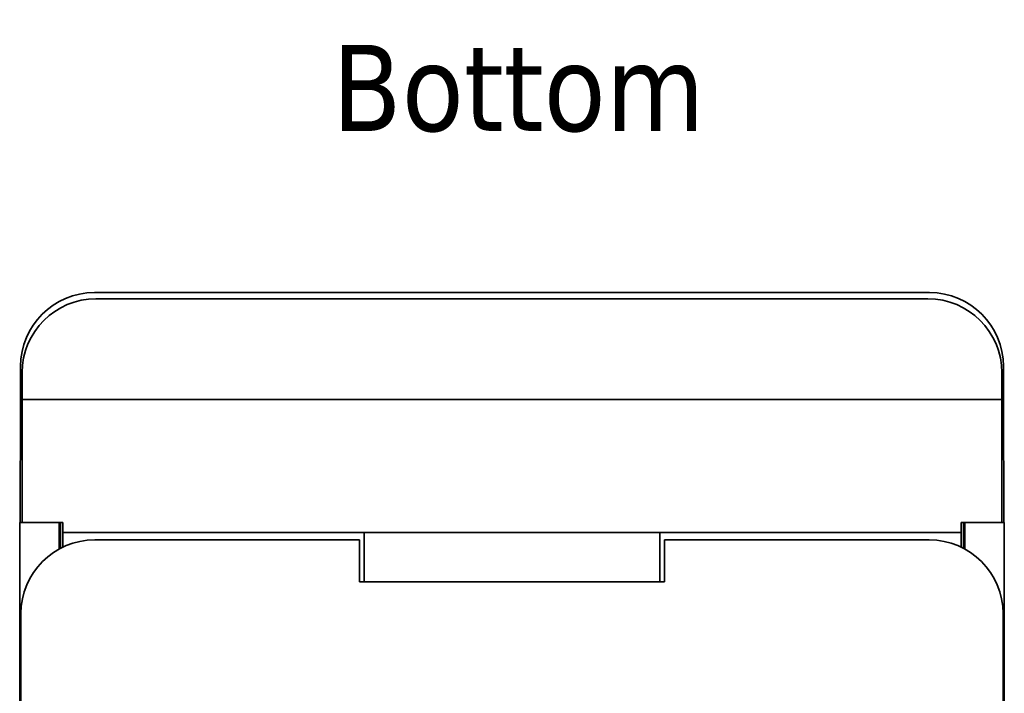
# Model space of a CAD drawing. Header units: millimetres. Extents: x 32 to 170, y 14 to 283.
# Tile 4 of 6: x 32 to 72, y 58 to 85. Entities that reach past the tile are written whole.
import ezdxf

# ---------------------------------------------------------------- set-up
doc = ezdxf.new("R2010")
doc.units = ezdxf.units.MM
doc.layers.add('Symbol (ISO)', color=7, linetype='Continuous', lineweight=25)
doc.layers.add('Visible (ISO)', color=7, linetype='Continuous', lineweight=35)
doc.styles.add('Label Text (ISO)', font='TAHOMA.TTF')

msp = doc.modelspace()

# ---------------------------------------------------------------- linework, layer by layer
at = {"layer": 'Visible (ISO)'}
for p, q in [((35.508, 73.798), (69.438, 73.798)), ((69.373, 73.543), (35.573, 73.543)), ((32.508, 69.493), (32.508, 70.798)), ((32.573, 70.543), (32.573, 69.454)), ((72.373, 69.454), (72.373, 70.543)), ((72.438, 70.798), (72.438, 69.493)), ((32.495, 64.443), (32.508, 69.493)), ((32.508, 69.493), (32.573, 69.493)), ((32.573, 69.454), (32.573, 64.443)), ((72.373, 69.454), (32.573, 69.454)), ((72.373, 69.493), (72.438, 69.493)), ((72.373, 64.443), (72.373, 69.454)), ((72.438, 69.493), (72.451, 64.443)), ((32.473, 60.955), (32.482, 64.443)), ((32.482, 64.443), (32.573, 64.443)), ((32.573, 64.443), (34.223, 64.443)), ((34.079, 63.373), (34.082, 64.443)), ((34.125, 64.443), (34.125, 63.397)), ((34.223, 64.443), (34.223, 64.043)), ((70.723, 64.443), (72.373, 64.443)), ((70.723, 64.043), (70.723, 64.443)), ((70.822, 63.397), (70.822, 64.443)), ((70.864, 64.443), (70.867, 63.373)), ((72.373, 64.443), (72.464, 64.443)), ((72.464, 64.443), (72.473, 60.955)), ((46.473, 64.043), (34.223, 64.043)), ((34.223, 64.043), (34.223, 63.447)), ((46.473, 63.043), (46.473, 64.043)), ((58.473, 64.043), (46.473, 64.043)), ((70.723, 64.043), (58.473, 64.043)), ((58.473, 64.043), (58.473, 63.043)), ((70.723, 63.447), (70.723, 64.043)), ((35.523, 63.743), (46.273, 63.743)), ((46.273, 63.743), (46.273, 62.043)), ((58.673, 63.743), (69.423, 63.743)), ((58.673, 62.043), (58.673, 63.743)), ((46.473, 63.043), (46.473, 62.043)), ((58.473, 62.043), (58.473, 63.043)), ((46.473, 62.043), (46.273, 62.043)), ((58.473, 62.043), (46.473, 62.043)), ((58.673, 62.043), (58.473, 62.043)), ((32.531, 60.955), (32.473, 60.955)), ((32.473, 60.955), (32.473, 26.63)), ((72.473, 60.955), (72.416, 60.955)), ((72.473, 26.63), (72.473, 60.955)), ((32.523, 26.843), (32.523, 60.743)), ((72.423, 60.743), (72.423, 26.843))]:
    msp.add_line(p, q, dxfattribs=at)
for centre, start, end in [((35.573, 70.543), 90, 180), ((69.373, 70.543), 0, 90), ((35.523, 60.743), 90, 180), ((69.423, 60.743), 0, 90)]:
    msp.add_arc(centre, 3, start, end, dxfattribs=at)
for centre, major_axis in [((35.508, 70.797), (-2.121, 2.121)), ((69.438, 70.797), (2.121, 2.121))]:
    msp.add_ellipse(centre, major_axis=major_axis, ratio=0.999924, start_param=5.497825, end_param=7.068545, dxfattribs=at)

# ---------------------------------------------------------------- texts
at = {"layer": 'Symbol (ISO)', "insert": (45.161, 80.298), "char_height": 3.5, "attachment_point": 7, "style": 'Label Text (ISO)'}
msp.add_mtext('Bottom', dxfattribs=at)

doc.saveas('drawing.dxf')
